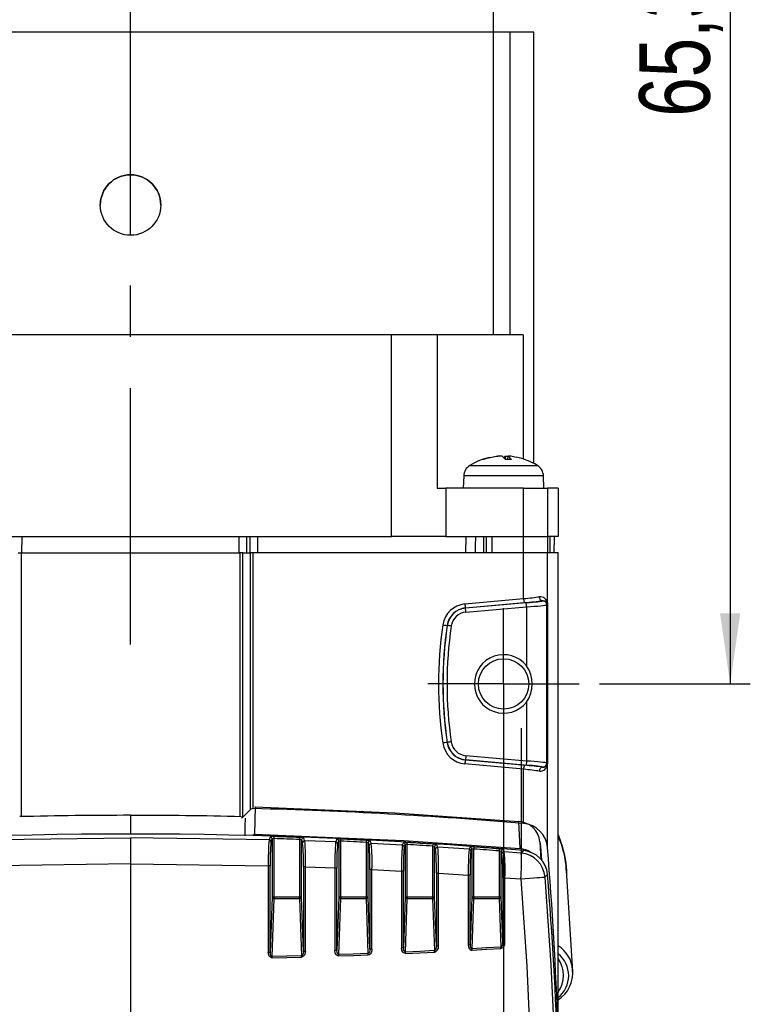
# Model space of a CAD drawing. Extents: x 5 to 415, y 5 to 292.
# Tile 19 of 29: x 95 to 131, y 201 to 250. Entities that reach past the tile are written whole.
import ezdxf

# ---------------------------------------------------------------- set-up
doc = ezdxf.new("R2010")
doc.units = 0
doc.linetypes.add('CENTERX2', pattern=[20.32, 12.7, -2.54, 2.54, -2.54])
doc.layers.get('0').update_dxf_attribs({"linetype": 'CONTINUOUS'})
doc.styles.add('SLDTEXTSTYLE0', font='TXT', dxfattribs={"width": 0.75})
doc.dimstyles.new('SLDDIMSTYLE0', dxfattribs={"dimtxt": 3.5, "dimasz": 3.5, "dimexe": 0, "dimexo": 0.0625, "dimgap": 0.875, "dimtad": 1, "dimdec": 1, "dimrnd": 1e-09, "dimzin": 12, "dimtxsty": 'SLDTEXTSTYLE0', "dimsah": 1, "dimcen": 0.09, "dimazin": 3, "dimtfac": 1, "dimtdec": 1, "dimtofl": 0, "dimtmove": 0, "dimatfit": 3, "dimtolj": 1, "dimtzin": 12})
doc.dimstyles.new('SLDDIMSTYLE2', dxfattribs={"dimtxt": 3.5, "dimasz": 3.5, "dimexe": 0, "dimexo": 0.0625, "dimgap": 0.875, "dimtad": 1, "dimrnd": 1e-09, "dimzin": 12, "dimtxsty": 'SLDTEXTSTYLE0', "dimsah": 1, "dimcen": 0.09, "dimazin": 3, "dimtfac": 1, "dimtofl": 0, "dimtmove": 0, "dimatfit": 3, "dimtolj": 1, "dimtzin": 12})

# ---------------------------------------------------------------- blocks, each defined once
blk = doc.blocks.new('_D_4')
at = {"color": 7, "linetype": 'CONTINUOUS'}
for p, q in [((120.577, 282.444), (131.313, 282.444)), ((130.313, 282.444), (130.313, 217.174)), ((123.827, 217.174), (131.313, 217.174))]:
    blk.add_line(p, q, dxfattribs=at)
for points in [[(130.313, 282.444), (129.813, 278.944), (130.813, 278.944)], [(130.313, 217.174), (130.813, 220.674), (129.813, 220.674)]]:
    blk.add_solid(points, dxfattribs=at)
at = {"color": 7, "linetype": 'CONTINUOUS', "insert": (125.801, 245.283), "char_height": 3.5, "attachment_point": 1, "rotation": 90, "style": 'SLDTEXTSTYLE0'}
blk.add_mtext('65,3', dxfattribs=at)
blk = doc.blocks.new('_D_5')
at = {"color": 7, "linetype": 'CONTINUOUS'}
for p, q in [((119.077, 216.174), (119.077, 175.703)), ((82.077, 212.424), (82.077, 175.703)), ((82.077, 176.703), (119.077, 176.703))]:
    blk.add_line(p, q, dxfattribs=at)
for points in [[(82.077, 176.703), (85.577, 176.203), (85.577, 177.203)], [(119.077, 176.703), (115.577, 177.203), (115.577, 176.203)]]:
    blk.add_solid(points, dxfattribs=at)
at = {"color": 7, "linetype": 'CONTINUOUS', "insert": (97.991, 181.215), "char_height": 3.5, "attachment_point": 1, "style": 'SLDTEXTSTYLE0'}
blk.add_mtext('37', dxfattribs=at)
blk = doc.blocks.new('SW_CENTERMARKSYMBOL_6')
at = {"color": 0, "linetype": 'CONTINUOUS'}
for p, q in [((0, 2.5), (0, 3.75)), ((0, 0), (0, 2.5)), ((-2.5, 0), (-3.75, 0)), ((0, 0), (-2.5, 0)), ((0, 0), (0, -2.5)), ((0, 0), (2.5, 0)), ((2.5, 0), (3.75, 0)), ((0, -2.5), (0, -3.75))]:
    blk.add_line(p, q, dxfattribs=at)

msp = doc.modelspace()

# ---------------------------------------------------------------- linework, layer by layer
at = {"color": 7, "linetype": 'CENTERX2'}
for p, q in [((100.577, 219.13), (100.577, 285.681)), ((119.96, 208.263), (119.96, 214.976))]:
    msp.add_line(p, q, dxfattribs=at)
at = {"color": 7, "linetype": 'CONTINUOUS'}
for p, q in [((118.577, 249.474), (118.577, 269.157)), ((118.575, 249.474), (82.579, 249.474)), ((118.575, 234.474), (118.575, 249.474)), ((119.387, 249.474), (118.575, 249.474)), ((119.387, 249.474), (119.387, 234.474)), ((120.577, 249.474), (119.387, 249.474)), ((120.577, 228.1), (120.577, 249.474)), ((118.575, 234.474), (82.579, 234.474)), ((113.525, 224.474), (113.525, 234.474)), ((115.777, 234.474), (115.777, 226.874)), ((119.387, 234.474), (118.575, 234.474)), ((120.052, 234.474), (119.387, 234.474)), ((120.052, 234.474), (120.052, 228.321)), ((118.724, 228.453), (118.791, 228.453)), ((119.005, 228.453), (118.792, 228.453)), ((119.17, 228.293), (119.005, 228.453)), ((119.077, 228.384), (119.149, 228.453)), ((119.149, 228.453), (119.299, 228.453)), ((119.149, 228.453), (119.157, 228.305)), ((119.288, 228.293), (119.298, 228.453)), ((119.43, 228.453), (119.298, 228.453)), ((119.702, 228.391), (119.43, 228.453)), ((118.091, 228.293), (118.023, 228.293)), ((119.462, 228.293), (119.17, 228.293)), ((117.098, 227.478), (117.077, 226.874)), ((121.077, 226.874), (121.056, 227.478)), ((115.777, 226.874), (116.215, 226.874)), ((116.215, 226.874), (116.215, 224.474)), ((120.069, 226.874), (116.215, 226.874)), ((120.069, 224.474), (120.069, 226.874)), ((120.069, 226.874), (121.256, 226.874)), ((121.256, 226.874), (121.256, 224.474)), ((121.777, 226.874), (121.256, 226.874)), ((121.777, 226.874), (121.777, 224.474)), ((87.629, 224.474), (113.525, 224.474)), ((116.215, 224.474), (113.525, 224.474)), ((116.215, 224.474), (118.496, 224.474)), ((117.213, 224.474), (117.677, 224.474)), ((118.077, 224.474), (118.077, 223.674)), ((118.227, 223.674), (118.227, 224.474)), ((118.496, 224.474), (120.069, 224.474)), ((118.496, 224.474), (118.496, 223.674)), ((120.069, 223.674), (120.069, 224.474)), ((120.069, 224.474), (121.256, 224.474)), ((121.256, 224.474), (121.256, 223.674)), ((121.391, 224.474), (121.256, 224.474)), ((121.777, 224.474), (121.391, 224.474)), ((121.391, 223.674), (121.391, 224.474)), ((121.392, 223.674), (121.392, 224.474)), ((121.577, 224.474), (121.563, 223.674)), ((95.004, 223.674), (95.151, 223.674)), ((95.151, 223.674), (106.003, 223.674)), ((106.149, 223.674), (106.003, 223.674)), ((106.149, 210.575), (106.149, 223.674)), ((106.149, 223.674), (106.516, 223.674)), ((106.516, 223.674), (106.516, 210.942)), ((106.663, 223.674), (106.516, 223.674)), ((106.663, 211), (106.663, 223.674)), ((120.069, 223.674), (106.663, 223.674)), ((120.069, 223.674), (118.496, 223.674)), ((120.069, 221.401), (120.069, 223.674)), ((121.256, 223.674), (120.069, 223.674)), ((121.256, 221.146), (121.256, 223.674)), ((121.777, 223.674), (121.256, 223.674)), ((121.391, 223.674), (121.256, 223.674)), ((121.777, 200.08), (121.777, 223.674)), ((120.199, 221.192), (117.19, 220.928)), ((121.004, 221.295), (120.998, 221.289)), ((121.216, 221.09), (121.255, 221.133)), ((121.216, 213.258), (121.216, 221.09)), ((121.255, 221.133), (121.255, 213.214)), ((121.256, 221.133), (121.255, 221.133)), ((121.256, 213.214), (121.256, 221.133)), ((117.189, 220.939), (117.19, 220.928)), ((117.207, 220.729), (120.216, 220.993)), ((120.216, 220.993), (120.216, 218.071)), ((116.273, 220.073), (116.281, 220.071)), ((120.216, 216.277), (120.216, 213.355)), ((116.273, 214.275), (116.281, 214.276)), ((117.189, 213.408), (117.19, 213.419)), ((117.19, 213.419), (120.199, 213.155)), ((120.216, 213.355), (117.207, 213.618)), ((121.255, 213.214), (121.216, 213.258)), ((121.256, 213.214), (121.255, 213.214)), ((120.069, 210.26), (120.069, 212.946)), ((120.998, 213.058), (121.004, 213.052)), ((121.256, 209.07), (121.256, 213.201)), ((106.516, 210.942), (106.149, 210.575)), ((106.749, 211.081), (106.72, 209.738)), ((106.749, 211.081), (106.738, 211.069)), ((119.897, 209.012), (119.828, 210.362)), ((93.71, 209.457), (100.577, 209.552)), ((100.577, 209.552), (100.577, 208.257)), ((107.444, 209.457), (100.577, 209.552)), ((106.72, 209.738), (106.639, 209.658)), ((107.541, 209.357), (107.598, 209.499)), ((107.598, 209.499), (107.598, 206.614)), ((107.698, 206.614), (107.698, 209.509)), ((108.956, 209.467), (108.956, 206.614)), ((109.056, 206.614), (109.056, 209.443)), ((109.056, 209.443), (109.112, 209.302)), ((110.748, 209.343), (109.215, 209.401)), ((110.844, 209.244), (110.898, 209.376)), ((110.898, 209.376), (110.898, 206.614)), ((110.998, 206.614), (110.998, 209.384)), ((112.256, 209.324), (112.256, 206.614)), ((120.881, 209.348), (120.899, 209.127)), ((112.356, 209.297), (112.408, 209.165)), ((112.356, 206.614), (112.356, 209.297)), ((114.054, 209.185), (112.513, 209.264)), ((114.148, 209.086), (114.198, 209.207)), ((114.198, 209.207), (114.198, 206.614)), ((114.298, 206.614), (114.298, 209.212)), ((115.556, 209.134), (115.556, 206.614)), ((115.656, 206.614), (115.656, 209.104)), ((115.656, 209.104), (115.703, 208.984)), ((117.361, 208.983), (115.809, 209.084)), ((117.454, 208.884), (117.498, 208.991)), ((117.498, 208.991), (117.498, 206.614)), ((117.598, 206.614), (117.598, 208.993)), ((118.856, 208.897), (118.856, 206.614)), ((118.956, 206.614), (118.956, 208.864)), ((118.956, 208.864), (118.996, 208.76)), ((119.95, 208.794), (119.104, 208.859)), ((120.069, 208.916), (120.073, 208.916)), ((120.899, 209.127), (120.951, 208.435)), ((100.577, 208.257), (93.749, 208.165)), ((100.577, 208.257), (100.577, 198.737)), ((100.577, 208.257), (107.405, 208.165)), ((107.502, 203.875), (107.503, 208.165)), ((109.15, 208.108), (109.15, 203.92)), ((109.253, 208.108), (110.709, 208.054)), ((110.805, 203.963), (110.806, 208.054)), ((112.446, 207.972), (112.446, 204.029)), ((112.55, 207.973), (114.015, 207.898)), ((114.11, 204.089), (114.11, 207.898)), ((122.515, 202.91), (122.189, 207.939)), ((115.741, 207.793), (115.741, 204.174)), ((115.846, 207.793), (117.322, 207.699)), ((117.415, 204.251), (117.416, 207.698)), ((119.034, 207.57), (119.035, 204.356)), ((119.14, 207.57), (119.925, 207.51)), ((121.255, 207.73), (121.256, 207.726)), ((107.598, 206.614), (107.502, 203.875)), ((107.698, 206.614), (107.598, 206.614)), ((107.598, 203.673), (107.698, 206.543)), ((107.698, 206.614), (107.698, 206.543)), ((108.956, 206.614), (107.698, 206.614)), ((107.698, 206.543), (108.956, 206.543)), ((109.056, 206.614), (108.956, 206.614)), ((108.956, 206.543), (108.956, 206.614)), ((108.956, 206.543), (109.055, 203.709)), ((109.15, 203.92), (109.056, 206.614)), ((110.898, 206.614), (110.805, 203.963)), ((110.998, 206.614), (110.898, 206.614)), ((110.901, 203.764), (110.998, 206.543)), ((110.998, 206.614), (110.998, 206.543)), ((112.256, 206.614), (110.998, 206.614)), ((110.998, 206.543), (112.256, 206.543)), ((112.356, 206.614), (112.256, 206.614)), ((112.256, 206.543), (112.256, 206.614)), ((112.256, 206.543), (112.351, 203.815)), ((112.446, 204.029), (112.356, 206.614)), ((114.198, 206.614), (114.11, 204.089)), ((114.298, 206.614), (114.198, 206.614)), ((114.205, 203.891), (114.298, 206.543)), ((114.298, 206.614), (114.298, 206.543)), ((115.556, 206.614), (114.298, 206.614)), ((114.298, 206.543), (115.556, 206.543)), ((115.656, 206.614), (115.556, 206.614)), ((115.556, 206.543), (115.556, 206.614)), ((115.556, 206.543), (115.646, 203.959)), ((115.741, 204.174), (115.656, 206.614)), ((117.498, 206.614), (117.415, 204.251)), ((117.598, 206.614), (117.498, 206.614)), ((117.511, 204.056), (117.598, 206.543)), ((117.598, 206.614), (117.598, 206.543)), ((118.856, 206.614), (117.598, 206.614)), ((117.598, 206.543), (118.856, 206.543)), ((118.956, 206.614), (118.856, 206.614)), ((118.856, 206.614), (118.856, 206.543)), ((118.856, 206.543), (118.94, 204.138)), ((119.035, 204.356), (118.956, 206.614)), ((122.492, 202.95), (122.498, 203.005))]:
    msp.add_line(p, q, dxfattribs=at)
at = {"color": 8, "linetype": 'CONTINUOUS'}
for p, q in [((117.403, 228.001), (120.751, 228.001)), ((119.528, 227.478), (117.098, 227.478)), ((121.056, 227.478), (119.528, 227.478)), ((95.192, 223.674), (95.198, 224.474)), ((105.962, 223.674), (105.956, 224.474)), ((106.873, 224.474), (106.878, 223.674)), ((117.199, 223.674), (117.213, 224.474)), ((95.151, 223.674), (95.151, 210.599)), ((106.003, 223.674), (106.003, 210.599)), ((100.577, 210.663), (100.577, 209.709)), ((120.881, 209.348), (120.926, 208.469)), ((120.903, 209.056), (120.934, 208.458))]:
    msp.add_line(p, q, dxfattribs=at)
at = {"color": 7, "linetype": 'CONTINUOUS', "flags": 128}
for points in [[(118.792, 228.453), (118.179, 228.323), (118.091, 228.293)], [(119.298, 228.453), (119.441, 228.323), (119.462, 228.293)], [(117.677, 224.474), (117.668, 223.981), (117.663, 223.674)], [(120.216, 220.993), (120.213, 221.031), (120.21, 221.067), (120.207, 221.101), (120.204, 221.131), (120.202, 221.156), (120.2, 221.175), (120.199, 221.187), (120.199, 221.192)], [(121.004, 221.295), (121.098, 221.291), (121.198, 221.239), (121.246, 221.173), (121.253, 221.151), (121.254, 221.146), (121.255, 221.139)], [(121.256, 221.133), (121.256, 221.14), (121.256, 221.146)], [(117.207, 220.729), (117.204, 220.767), (117.2, 220.804), (117.198, 220.838), (117.195, 220.868), (117.193, 220.893), (117.191, 220.911), (117.19, 220.923), (117.19, 220.928)], [(116.479, 220.042), (116.441, 220.048), (116.405, 220.053), (116.371, 220.058), (116.342, 220.063), (116.317, 220.066), (116.298, 220.069), (116.286, 220.071), (116.281, 220.071)], [(116.479, 214.305), (116.441, 214.299), (116.405, 214.294), (116.371, 214.289), (116.342, 214.285), (116.317, 214.281), (116.298, 214.278), (116.286, 214.277), (116.281, 214.276)], [(117.207, 213.618), (117.204, 213.58), (117.2, 213.543), (117.198, 213.509), (117.195, 213.479), (117.193, 213.455), (117.191, 213.436), (117.19, 213.424), (117.19, 213.419)], [(120.216, 213.355), (120.213, 213.317), (120.21, 213.28), (120.207, 213.246), (120.204, 213.216), (120.202, 213.191), (120.2, 213.173), (120.199, 213.16), (120.199, 213.155)], [(121.256, 213.201), (121.256, 213.208), (121.256, 213.214)], [(106.749, 211.081), (113.682, 210.792), (119.828, 210.362)], [(106.26, 210.526), (106.251, 210.128), (106.241, 209.645)], [(106.72, 209.738), (114.109, 209.424), (119.897, 209.012)], [(107.501, 209.598), (107.494, 209.581), (107.466, 209.512), (107.444, 209.457)], [(107.698, 209.509), (107.699, 209.528), (107.699, 209.546), (107.7, 209.562), (107.7, 209.577), (107.7, 209.589), (107.701, 209.599), (107.701, 209.606), (107.701, 209.609)], [(108.96, 209.567), (108.959, 209.564), (108.959, 209.557), (108.959, 209.547), (108.958, 209.535), (108.958, 209.52), (108.957, 209.504), (108.957, 209.486), (108.956, 209.467)], [(109.215, 209.401), (109.208, 209.419), (109.18, 209.49), (109.16, 209.543)], [(110.802, 209.476), (110.795, 209.459), (110.768, 209.39), (110.748, 209.343)], [(110.998, 209.384), (110.999, 209.403), (111, 209.421), (111, 209.437), (111.001, 209.452), (111.002, 209.464), (111.002, 209.474), (111.002, 209.481), (111.002, 209.484)], [(112.261, 209.424), (112.261, 209.421), (112.261, 209.414), (112.26, 209.404), (112.259, 209.392), (112.259, 209.377), (112.258, 209.361), (112.257, 209.343), (112.256, 209.324)], [(112.513, 209.264), (112.506, 209.282), (112.478, 209.353), (112.461, 209.397)], [(114.104, 209.307), (114.097, 209.29), (114.069, 209.222), (114.054, 209.185)], [(114.298, 209.212), (114.299, 209.231), (114.3, 209.249), (114.301, 209.265), (114.302, 209.28), (114.303, 209.292), (114.303, 209.302), (114.304, 209.309), (114.304, 209.312)], [(122.055, 208.863), (121.923, 209.367), (121.777, 209.723)], [(115.562, 209.234), (115.562, 209.231), (115.562, 209.224), (115.561, 209.214), (115.56, 209.202), (115.559, 209.187), (115.558, 209.171), (115.557, 209.153), (115.556, 209.134)], [(115.809, 209.084), (115.802, 209.102), (115.774, 209.173), (115.762, 209.204)], [(117.405, 209.09), (117.398, 209.073), (117.37, 209.005), (117.361, 208.983)], [(117.605, 209.093), (117.605, 209.089), (117.605, 209.083), (117.604, 209.073), (117.603, 209.061), (117.602, 209.046), (117.601, 209.029), (117.599, 209.012), (117.598, 208.993)], [(118.864, 208.996), (118.864, 208.993), (118.863, 208.987), (118.862, 208.977), (118.861, 208.965), (118.86, 208.95), (118.859, 208.933), (118.857, 208.916), (118.856, 208.897)], [(119.104, 208.859), (119.097, 208.877), (119.069, 208.949), (119.064, 208.964)], [(120.073, 208.916), (119.973, 208.817), (119.95, 208.794)], [(122.214, 207.952), (122.125, 208.598), (122.072, 208.8)], [(107.405, 208.165), (107.405, 207.965), (107.405, 207.165), (107.405, 203.875)], [(109.253, 203.92), (109.253, 204.12), (109.253, 204.92), (109.253, 208.108)], [(110.709, 208.054), (110.709, 207.854), (110.709, 207.054), (110.709, 203.964)], [(112.55, 204.029), (112.55, 204.229), (112.55, 205.029), (112.55, 207.973)], [(114.015, 207.898), (114.015, 207.698), (114.015, 206.898), (114.014, 204.089)], [(115.846, 204.174), (115.846, 204.374), (115.846, 205.174), (115.846, 207.793)], [(117.322, 207.699), (117.322, 207.499), (117.321, 206.699), (117.321, 204.251)], [(119.141, 204.356), (119.141, 204.556), (119.141, 205.356), (119.14, 207.57)], [(119.925, 207.51), (120.152, 207.529), (120.369, 207.546), (120.57, 207.562), (120.748, 207.577), (120.897, 207.589), (121.013, 207.598), (121.093, 207.605), (121.133, 207.608)], [(119.925, 207.51), (120.225, 203.188), (120.433, 198.737), (120.433, 198.737)], [(121.133, 207.608), (121.155, 207.63), (121.255, 207.73)], [(121.645, 198.737), (121.435, 203.259), (121.133, 207.608)], [(110.904, 203.694), (110.862, 203.699), (110.815, 203.72), (110.769, 203.765), (110.73, 203.839), (110.709, 203.964)], [(110.901, 203.764), (110.895, 203.764), (110.88, 203.767), (110.871, 203.771), (110.857, 203.783), (110.834, 203.815), (110.815, 203.87), (110.805, 203.963)], [(112.446, 204.029), (112.443, 203.967), (112.424, 203.891), (112.4, 203.846), (112.378, 203.825), (112.368, 203.819), (112.351, 203.815)], [(112.55, 204.029), (112.541, 203.946), (112.503, 203.846), (112.453, 203.786), (112.408, 203.757), (112.355, 203.745)], [(114.21, 203.821), (114.166, 203.826), (114.12, 203.848), (114.074, 203.891), (114.035, 203.965), (114.014, 204.089)], [(114.205, 203.891), (114.199, 203.891), (114.184, 203.894), (114.175, 203.898), (114.161, 203.91), (114.138, 203.942), (114.119, 203.996), (114.11, 204.089)], [(115.646, 203.959), (114.923, 203.924), (114.205, 203.891)], [(115.741, 204.174), (115.738, 204.115), (115.72, 204.037), (115.695, 203.991), (115.673, 203.968), (115.663, 203.963), (115.646, 203.959)], [(117.321, 204.251), (117.342, 204.127), (117.38, 204.055), (117.426, 204.012), (117.472, 203.99), (117.517, 203.985)], [(117.415, 204.251), (117.425, 204.158), (117.444, 204.105), (117.466, 204.073), (117.48, 204.062), (117.489, 204.058), (117.504, 204.055), (117.511, 204.056)], [(118.94, 204.138), (118.222, 204.096), (117.511, 204.056)], [(117.517, 203.985), (118.228, 204.025), (118.946, 204.068)], [(118.94, 204.138), (118.957, 204.143), (118.967, 204.149), (118.989, 204.172), (119.014, 204.22), (119.032, 204.299), (119.035, 204.356)], [(107.6, 203.603), (107.559, 203.608), (107.512, 203.63), (107.466, 203.674), (107.426, 203.749), (107.405, 203.875)], [(107.598, 203.673), (107.593, 203.673), (107.578, 203.677), (107.569, 203.681), (107.554, 203.692), (107.531, 203.725), (107.512, 203.781), (107.502, 203.875)], [(109.055, 203.709), (108.325, 203.69), (107.598, 203.673)], [(107.6, 203.603), (108.327, 203.62), (109.058, 203.638)], [(109.15, 203.92), (109.146, 203.856), (109.128, 203.782), (109.104, 203.738), (109.081, 203.717), (109.071, 203.712), (109.055, 203.709)], [(109.253, 203.92), (109.243, 203.834), (109.204, 203.736), (109.155, 203.678), (109.11, 203.65), (109.058, 203.638)], [(112.351, 203.815), (111.624, 203.789), (110.901, 203.764)], [(110.904, 203.694), (111.628, 203.718), (112.355, 203.745)], [(114.21, 203.821), (114.928, 203.854), (115.651, 203.888)]]:
    msp.add_lwpolyline(points, dxfattribs=at)
at = {"color": 8, "linetype": 'CONTINUOUS', "flags": 128}
for points in [[(106.321, 224.474), (106.325, 223.972), (106.327, 223.674)], [(106.511, 223.674), (106.509, 223.975), (106.506, 224.474)]]:
    msp.add_lwpolyline(points, dxfattribs=at)
at = {"color": 7, "linetype": 'CONTINUOUS'}
for centre, radius in [((100.577, 240.904), 1.5), ((119.077, 217.174), 1.25)]:
    msp.add_circle(centre, radius, dxfattribs=at)
for centre, radius, start, end in [((100.577, 240.904), 1.5, 90, 180), ((100.577, 240.904), 1.5, 0, 90), ((119.077, 225.274), 3.2, 102.2817, 121.5446), ((119.077, 225.274), 3.2, 58.4554, 78.6941), ((117.738, 227.455), 0.64, 121.5446, 178), ((120.416, 227.455), 0.64, 2, 58.4554), ((117.266, 219.926), 1.217, 95.1636, 171.7158), ((117.935, 221.16), 0.779, 181.6119, 196.4881), ((120.736, 221.413), 0.667, 181.0436, 198.4617), ((121.037, 221.48), 0.188, 175.6297, 259.9237), ((120.887, 221.127), 0.369, 2.8808, 95.8769), ((121.015, 221.089), 0.2, 0.091, 94.9088), ((121.326, 221.138), 0.0706, 173.6665, 178.9647), ((121.181, 221.133), 0.0746, 359.8934, 4.7751), ((117.28, 219.925), 1.018, 95.1684, 171.6926), ((117.277, 219.926), 1.007, 95, 171.6721), ((117.277, 219.926), 0.807, 95, 171.6721), ((136.134, 217.174), 20.284, 171.7008, 188.2992), ((116.993, 226.108), 6.078, 261.1874, 263.1963), ((136.13, 217.174), 20.067, 171.694, 188.306), ((136.077, 217.174), 20.007, 171.6721, 188.3279), ((136.077, 217.174), 19.807, 171.6721, 188.3279), ((119.077, 217.174), 1.45, 38.2191, 321.7809), ((118.922, 217.174), 1.575, 325.2762, 34.7238), ((116.993, 208.241), 6.077, 96.8035, 98.8128), ((117.266, 214.421), 1.217, 188.2847, 264.836), ((117.28, 214.422), 1.018, 188.3074, 264.8316), ((117.277, 214.422), 1.007, 188.3279, 265), ((117.277, 214.422), 0.807, 188.3279, 265), ((117.935, 213.187), 0.779, 163.5119, 178.3882), ((121.015, 213.258), 0.2, 265.0915, 359.9087), ((121.054, 213.252), 0.206, 256.0244, 347.5168), ((121.182, 213.214), 0.0731, 355.1751, 0.1564), ((121.326, 213.209), 0.0705, 181.0351, 186.334), ((120.736, 212.934), 0.667, 161.5384, 178.9562), ((121.037, 212.867), 0.188, 100.0762, 184.3703), ((120.886, 213.221), 0.37, 264.3118, 356.9306), ((106.658, 210.801), 0.2, 88.4968, 135), ((100.577, -20.92), 232, 85.18047, 88.49682), ((100.538, -14.69), 225.354, 89.99018, 91.38753), ((100.616, -14.726), 225.389, 88.61277, 90.00991), ((106.008, 210.717), 0.2, 291.544, 315), ((119.755, 209.232), 1.132, 5.8857, 86.3167), ((119.96, 208.965), 1.3, 4.6392, 85.1805), ((100.577, -22.263), 232, 85.18047, 94.81953), ((122.482, 208.356), 15.079, 175.8155, 180.7257), ((107.441, 209.356), 0.1, 0.2884, 88.2028), ((118.292, 208.415), 10.792, 174.9941, 181.3281), ((107.634, 208.995), 0.618, 83.7726, 102.4321), ((107.498, 209.498), 0.1, 0.2887, 88.1904), ((107.662, 209.373), 0.141, 75.2559, 117.1246), ((100.577, -22.263), 231.882, 87.92917, 88.2402), ((100.577, -22.263), 231.982, 87.92917, 88.2402), ((108.96, 209.266), 0.201, 61.575, 91.1875), ((108.982, 208.916), 0.651, 74.1953, 91.9951), ((109.156, 209.443), 0.1, 88.0079, 179.6943), ((109.212, 209.301), 0.1, 87.9932, 179.6946), ((99.932, 208.486), 9.328, 357.6786, 5.6285), ((126.169, 208.228), 15.461, 175.8633, 180.6443), ((110.744, 209.243), 0.1, 0.2844, 87.3922), ((110.927, 208.873), 0.616, 82.9388, 101.6396), ((110.798, 209.376), 0.1, 0.2855, 87.3793), ((110.958, 209.251), 0.139, 73.445, 115.7063), ((100.577, -22.263), 231.882, 87.113, 87.42422), ((100.577, -22.263), 231.982, 87.113, 87.42422), ((112.254, 209.119), 0.205, 60.2307, 89.4518), ((112.274, 208.769), 0.655, 73.4212, 91.1541), ((112.456, 209.297), 0.1, 87.1987, 179.6902), ((114.219, 208.703), 0.614, 82.1051, 100.8451), ((114.098, 209.207), 0.1, 0.2824, 86.5688), ((100.577, -22.263), 231.982, 86.29625, 86.6077), ((117.619, 207.709), 4.596, 358.8729, 25.2096), ((118.068, 207.845), 4.12, 1.3009, 25.833), ((99.244, 208.389), 9.909, 358.3785, 5.2868), ((121.566, 208.303), 10.763, 174.988, 181.3289), ((112.508, 209.164), 0.1, 87.1842, 179.6899), ((102.547, 208.253), 9.903, 358.3787, 5.286), ((103.458, 208.359), 9.1, 357.5678, 5.7102), ((129.875, 208.054), 15.861, 175.9108, 180.5634), ((114.048, 209.085), 0.1, 0.2808, 86.5806), ((124.841, 208.147), 10.734, 174.9824, 181.3295), ((114.255, 209.082), 0.138, 71.6474, 114.258), ((100.577, -22.263), 231.882, 86.29625, 86.6077), ((115.548, 208.925), 0.21, 58.9192, 87.717), ((115.566, 208.575), 0.658, 72.6485, 90.3128), ((115.756, 209.104), 0.1, 86.388, 179.6862), ((115.803, 208.984), 0.1, 86.3754, 179.6862), ((105.85, 208.073), 9.895, 358.3785, 5.285), ((106.972, 208.187), 8.883, 357.4573, 5.7911), ((133.602, 207.836), 16.281, 175.9583, 180.4826), ((117.354, 208.884), 0.1, 0.2789, 85.7663), ((117.512, 208.487), 0.613, 81.2684, 100.0504), ((117.398, 208.99), 0.1, 0.2782, 85.7589), ((128.117, 207.947), 10.704, 174.977, 181.3304), ((117.551, 208.865), 0.137, 69.8622, 112.7824), ((100.577, -22.263), 231.882, 85.47874, 85.7905), ((100.577, -22.263), 231.982, 85.47874, 85.7905), ((118.841, 208.683), 0.215, 57.6347, 85.9914), ((118.858, 208.334), 0.662, 71.876, 89.471), ((119.056, 208.864), 0.1, 85.5774, 179.6816), ((119.096, 208.759), 0.1, 85.5656, 179.682), ((110.473, 207.972), 8.677, 357.3476, 5.8707), ((119.847, 208.049), 0.965, 53.6194, 87.0434), ((119.96, 207.621), 1.3, 4.8245, 84.9953), ((-73.604, 193.257), 195.5, 2, 4.63923), ((109.152, 207.849), 9.886, 358.3781, 5.2838), ((113.766, 208.273), 6.206, 352.9376, 4.8142), ((119.832, 207.493), 1.306, 5.0233, 84.7915), ((107.427, 193.952), 14.213, 89.6938, 90.0877), ((109.228, 196.23), 11.879, 89.884, 90.3797), ((110.731, 198.689), 9.365, 89.541, 90.1321), ((112.525, 199.189), 8.784, 89.84, 90.5176), ((114.036, 200.859), 7.039, 89.3934, 90.1708), ((115.821, 200.751), 7.042, 89.7966, 90.6507), ((117.342, 202.082), 5.617, 89.246, 90.2092), ((119.115, 201.659), 5.911, 89.7526, 90.7807), ((-73.604, 191.914), 195.5, 2, 4.63923), ((107.688, 206.635), 0.092, 193.0324, 276.4053), ((108.966, 206.635), 0.092, 263.5941, 346.9682), ((110.988, 206.635), 0.092, 193.0327, 276.405), ((112.266, 206.635), 0.092, 263.5946, 346.9682), ((114.288, 206.635), 0.092, 193.0327, 276.405), ((115.566, 206.635), 0.092, 263.5946, 346.9682), ((117.588, 206.635), 0.092, 193.033, 276.4042), ((118.866, 206.635), 0.092, 263.5951, 346.9677), ((110.731, 191.114), 12.85, 89.6663, 90.0975), ((112.526, 192.068), 11.961, 89.883, 90.3802), ((114.035, 194.675), 9.415, 89.5472, 90.1291), ((114.118, 203.817), 1.535, 2.6446, 5.2789), ((115.595, 204.136), 0.254, 282.7893, 8.7288), ((115.821, 194.903), 9.271, 89.8458, 90.494), ((117.341, 196.918), 7.334, 89.4219, 90.1602), ((116.156, 203.914), 1.363, 2.9836, 5.952), ((117.694, 203.997), 1.254, 3.2437, 6.4707), ((118.886, 204.318), 0.258, 283.4814, 8.4987), ((119.115, 196.783), 7.573, 89.8075, 90.6094), ((107.427, 183.878), 19.997, 89.7835, 90.0638), ((104.182, 203.532), 3.418, 1.1824, 2.366), ((106.264, 203.568), 2.795, 1.446, 2.8935), ((109.229, 187.27), 16.65, 89.9169, 90.2702), ((108.632, 203.623), 2.273, 1.7814, 3.5605), ((110.375, 203.674), 1.982, 2.0451, 4.0859), ((112.506, 203.75), 1.705, 2.3835, 4.7552), ((120.615, 202.732), 1.43, 324.3465, 35.6535), ((120.914, 202.854), 1.594, 302.7684, 5.5809)]:
    msp.add_arc(centre, radius, start, end, dxfattribs=at)
at = {"color": 8, "linetype": 'CONTINUOUS'}
for centre, radius, start, end in [((121.017, 202.922), 1.484, 3.2155, 59.1811), ((120.93, 202.718), 1.375, 308.0131, 51.9869)]:
    msp.add_arc(centre, radius, start, end, dxfattribs=at)
at = {"color": 7, "linetype": 'CONTINUOUS'}
for centre, major_axis, ratio, start_param, end_param in [((100.577, 227.805), (231.999, 20.34), 0.034817, 4.780863, 4.793453), ((100.594, 227.606), (232.199, 20.34), 0.034788, 4.780868, 4.793458), ((119.96, 221.443), (1.3, 0.131), 0.040038, 4.792457, 5.462259), ((119.977, 221.243), (1.5, 0.131), 0.034788, 4.793458, 5.46326), ((120.199, 221.22), (0.8, 0.07), 0.034788, 4.709342, 6.245231), ((120.216, 221.021), (1, 0.07), 0.027907, 4.710434, 6.246324), ((100.577, 206.542), (231.999, -20.34), 0.034817, 1.489732, 1.502322), ((100.594, 206.741), (232.199, -20.34), 0.034788, 1.489727, 1.502317), ((120.216, 213.327), (1, -0.07), 0.027907, 0.036861, 1.572751), ((119.96, 212.905), (1.3, -0.131), 0.040038, 0.820926, 1.490728), ((119.977, 213.104), (1.5, -0.131), 0.034788, 0.819925, 1.489727), ((120.199, 213.127), (0.8, -0.07), 0.034788, 0.037954, 1.573844)]:
    msp.add_ellipse(centre, major_axis=major_axis, ratio=ratio, start_param=start_param, end_param=end_param, dxfattribs=at)

# ---------------------------------------------------------------- block references
msp.add_blockref('SW_CENTERMARKSYMBOL_6', (119.077, 217.174), dxfattribs=at)

# ---------------------------------------------------------------- dimensions: what is measured, and where the dimension line sits
dim = msp.add_linear_dim(base=(130.313, 217.174), p1=(119.577, 282.444), p2=(122.827, 217.174), angle=90, dimstyle='SLDDIMSTYLE0', dxfattribs=at)
dim.commit()
dim.dimension.update_dxf_attribs({"geometry": '_D_4', "text_midpoint": (130.313, 249.809), "dimtype": 160})
dim = msp.add_linear_dim(base=(119.077, 176.703), p1=(82.077, 213.424), p2=(119.077, 217.174), dimstyle='SLDDIMSTYLE2', dxfattribs=at)
dim.commit()
dim.dimension.update_dxf_attribs({"geometry": '_D_5', "text_midpoint": (100.577, 176.703), "dimtype": 160})

doc.saveas('drawing.dxf')
